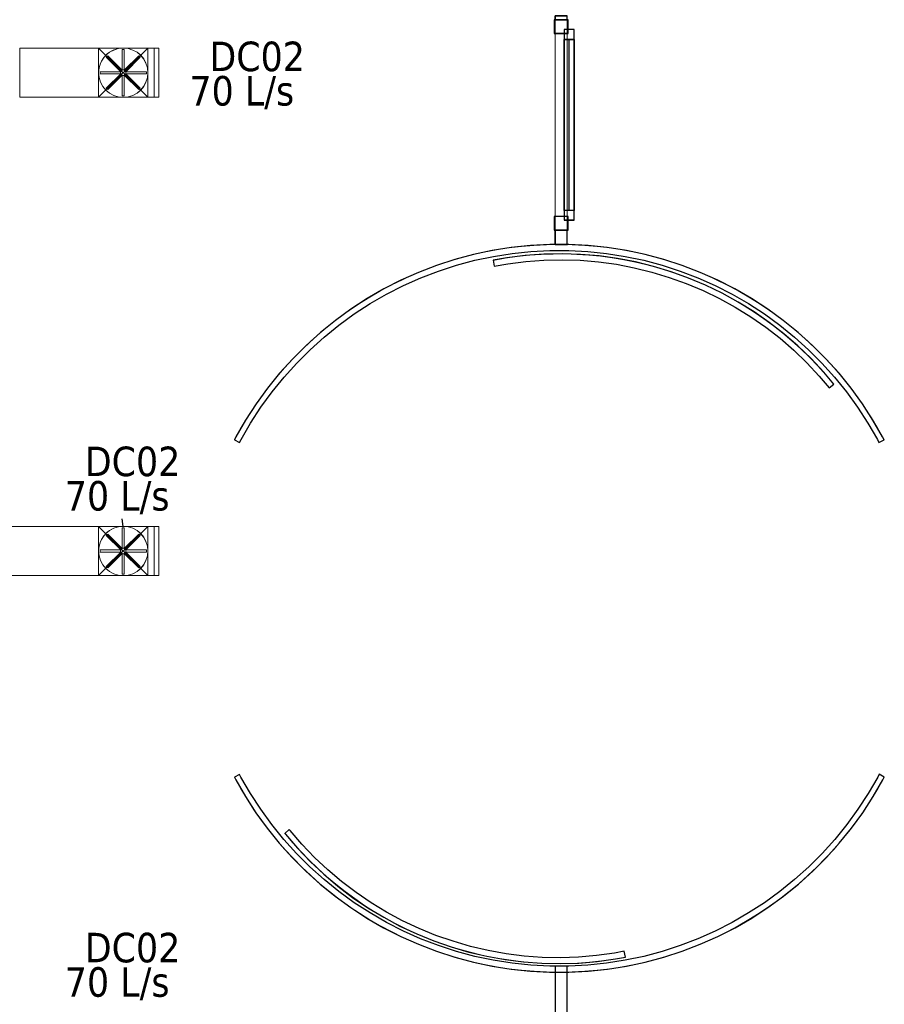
# Model space of a CAD drawing. Header units: metres. Extents: x 391.1 to 430.4, y 12.7 to 28.4.
# Tile 165 of 169: x 418.3 to 422.6, y 18.6 to 23.6. Entities that reach past the tile are written whole.
import ezdxf

# ---------------------------------------------------------------- set-up
doc = ezdxf.new("R2010")
doc.units = ezdxf.units.M
doc.layers.add('01_CARPINTERIA', color=5, linetype='Continuous', lineweight=25, true_color=0x0000ff)
for name, color, linetype, lineweight in [('A-DETL-GENF-OTLN', 7, 'Continuous', 18), ('A-GENM-____-OTLN', 7, 'Continuous', 18), ('A-WALL-____-MCUT', 7, 'Continuous', 25), ('A-WALL-____-OTLN', 7, 'Continuous', 25), ('M-HVAC-CDFF-IDEN', 7, 'Continuous', 30), ('M-HVAC-DUCT-OTLN', 7, 'Continuous', 18)]:
    doc.layers.add(name, color=color, linetype=linetype, lineweight=lineweight)
doc.styles.add('Tahoma_2', font='tahoma.ttf', dxfattribs={"height": 0.15})

# ---------------------------------------------------------------- blocks, each defined once
blk = doc.blocks.new('Family - Mampara PB-155425-02_CLI_AIRE_P0')
at = {"layer": 'A-WALL-____-MCUT', "color": 253, "true_color": 0xaaaaaa}
for p, q in [((0.7444, 0.06), (0, 0.06)), ((0, 0.06), (0, 0)), ((0.7444, 0), (0.7444, 0.06)), ((0, 0), (0.7444, 0))]:
    blk.add_line(p, q, dxfattribs=at)
at = {"layer": 'A-WALL-____-OTLN', "color": 253, "true_color": 0xaaaaaa}
for p, q in [((0.7444, 0.06), (0, 0.06)), ((0, 0.06), (0, 0)), ((0.7444, 0), (0.7444, 0.06)), ((0, 0), (0.7444, 0))]:
    blk.add_line(p, q, dxfattribs=at)
at = {"layer": 'A-WALL-____-OTLN', "color": 253, "lineweight": 18, "true_color": 0xaaaaaa}
blk.add_line((0, 0), (0.7444, 0), dxfattribs=at)
blk = doc.blocks.new('Family - Mampara PB-155434-02_CLI_AIRE_P0')
at = {"layer": 'A-WALL-____-MCUT', "color": 253, "true_color": 0xaaaaaa}
for p, q in [((0.076, 0.06), (0.0031, 0.06)), ((0.0031, 0.06), (0.0031, 0)), ((0.076, 0), (0.076, 0.06)), ((1.1448, 0.06), (1.1448, 0)), ((1.165, 0.06), (1.1448, 0.06)), ((1.165, 0), (1.165, 0.06)), ((0.0031, 0), (0.076, 0)), ((1.1448, 0), (1.165, 0))]:
    blk.add_line(p, q, dxfattribs=at)
at = {"layer": 'A-WALL-____-OTLN', "color": 253, "true_color": 0xaaaaaa}
for p, q in [((0.0031, 0.06), (0.076, 0.06)), ((0.0031, 0.06), (0.0031, 0)), ((0.076, 0), (0.076, 0.06)), ((1.1448, 0.06), (1.1448, 0)), ((1.1448, 0.06), (1.165, 0.06)), ((1.165, 0.06), (1.165, 0)), ((0.0031, 0), (0.076, 0)), ((1.1448, 0), (1.165, 0))]:
    blk.add_line(p, q, dxfattribs=at)
at = {"layer": 'A-WALL-____-OTLN', "color": 253, "lineweight": 18, "true_color": 0xaaaaaa}
blk.add_line((0, 0), (1.165, 0), dxfattribs=at)
blk = doc.blocks.new('Family - Vano de puerta PB-155436-02_CLI_AIRE_P0')
at = {"layer": 'A-GENM-____-OTLN', "color": 253, "true_color": 0xaaaaaa}
for p, q in [((421.0316, 23.6426), (420.9716, 23.6426)), ((420.9716, 23.6426), (420.9716, 22.5738)), ((421.0316, 23.6426), (420.9716, 23.6426)), ((420.9716, 22.5738), (420.9716, 23.6426)), ((421.0316, 22.5738), (421.0316, 23.6426)), ((421.0316, 23.6426), (421.0316, 22.5738)), ((420.9716, 22.5738), (421.0316, 22.5738)), ((421.0316, 22.5738), (420.9716, 22.5738))]:
    blk.add_line(p, q, dxfattribs=at)
blk = doc.blocks.new('Family - Mampara PB-155457-02_CLI_AIRE_P0')
at = {"layer": 'A-WALL-____-MCUT', "color": 253, "true_color": 0xaaaaaa}
for p, q in [((-1.6238, -0.8651), (-1.6503, -0.8792)), ((-1.6503, -0.8792), (-1.6436, -0.8924)), ((-1.6436, -0.8924), (-1.5946, -0.9772)), ((-1.6172, -0.8781), (-1.6238, -0.8651)), ((-1.569, -0.9615), (-1.6172, -0.8781)), ((1.6172, -0.8781), (1.569, -0.9615)), ((1.5946, -0.9772), (1.6436, -0.8924)), ((1.6241, -0.8645), (1.6172, -0.8781)), ((1.6506, -0.8786), (1.6241, -0.8645)), ((1.6436, -0.8924), (1.6506, -0.8786)), ((-1.5946, -0.9772), (-1.5413, -1.0593)), ((-1.5166, -1.0423), (-1.569, -0.9615)), ((1.569, -0.9615), (1.5166, -1.0423)), ((1.5413, -1.0593), (1.5946, -0.9772)), ((-1.4599, -1.1202), (-1.5166, -1.0423)), ((1.5166, -1.0423), (1.4599, -1.1202)), ((-1.5413, -1.0593), (-1.4837, -1.1385)), ((1.4837, -1.1385), (1.5413, -1.0593)), ((-1.4837, -1.1385), (-1.4221, -1.2146)), ((-1.3993, -1.1951), (-1.4599, -1.1202)), ((1.4599, -1.1202), (1.3993, -1.1951)), ((1.4221, -1.2146), (1.4837, -1.1385)), ((-1.3348, -1.2667), (-1.3993, -1.1951)), ((1.3993, -1.1951), (1.3348, -1.2667)), ((-1.4221, -1.2146), (-1.3566, -1.2874)), ((1.3566, -1.2874), (1.4221, -1.2146)), ((-1.3566, -1.2874), (-1.2874, -1.3566)), ((-1.2667, -1.3348), (-1.3348, -1.2667)), ((1.3348, -1.2667), (1.2667, -1.3348)), ((1.2874, -1.3566), (1.3566, -1.2874)), ((-1.1951, -1.3993), (-1.2667, -1.3348)), ((1.2667, -1.3348), (1.1951, -1.3993)), ((-1.2874, -1.3566), (-1.2146, -1.4221)), ((-1.1202, -1.4599), (-1.1951, -1.3993)), ((1.1951, -1.3993), (1.1202, -1.4599)), ((1.2146, -1.4221), (1.2874, -1.3566)), ((-1.2146, -1.4221), (-1.1385, -1.4837)), ((1.1385, -1.4837), (1.2146, -1.4221)), ((-1.1385, -1.4837), (-1.0593, -1.5413)), ((-1.0423, -1.5166), (-1.1202, -1.4599)), ((1.1202, -1.4599), (1.0423, -1.5166)), ((1.0593, -1.5413), (1.1385, -1.4837)), ((-1.0593, -1.5413), (-0.9772, -1.5946)), ((-0.9615, -1.569), (-1.0423, -1.5166)), ((1.0423, -1.5166), (0.9615, -1.569)), ((0.9772, -1.5946), (1.0593, -1.5413)), ((-0.9772, -1.5946), (-0.8924, -1.6436)), ((-0.8781, -1.6172), (-0.9615, -1.569)), ((0.9615, -1.569), (0.8781, -1.6172)), ((0.8924, -1.6436), (0.9772, -1.5946)), ((-0.8924, -1.6436), (-0.8051, -1.688)), ((-0.7922, -1.6609), (-0.8781, -1.6172)), ((0.8781, -1.6172), (0.7922, -1.6609)), ((0.8051, -1.688), (0.8924, -1.6436)), ((-0.8051, -1.688), (-0.7157, -1.7278)), ((-0.7042, -1.7001), (-0.7922, -1.6609)), ((-0.6143, -1.7346), (-0.7042, -1.7001)), ((0.7042, -1.7001), (0.6143, -1.7346)), ((0.7922, -1.6609), (0.7042, -1.7001)), ((0.7157, -1.7278), (0.8051, -1.688)), ((-0.7157, -1.7278), (-0.6243, -1.7629)), ((-0.5226, -1.7644), (-0.6143, -1.7346)), ((0.6143, -1.7346), (0.5226, -1.7644)), ((0.6243, -1.7629), (0.7157, -1.7278)), ((-0.6243, -1.7629), (-0.5312, -1.7932)), ((-0.5312, -1.7932), (-0.4366, -1.8185)), ((-0.4296, -1.7894), (-0.5226, -1.7644)), ((-0.3353, -1.8094), (-0.4296, -1.7894)), ((0.4296, -1.7894), (0.3353, -1.8094)), ((0.5226, -1.7644), (0.4296, -1.7894)), ((0.4366, -1.8185), (0.5312, -1.7932)), ((0.5312, -1.7932), (0.6243, -1.7629)), ((-0.4366, -1.8185), (-0.3408, -1.8389)), ((-0.3408, -1.8389), (-0.2441, -1.8542)), ((-0.2402, -1.8245), (-0.3353, -1.8094)), ((-0.1444, -1.8345), (-0.2402, -1.8245)), ((-0.0482, -1.8396), (-0.1444, -1.8345)), ((0.0482, -1.8396), (-0.0482, -1.8396)), ((0.1444, -1.8345), (0.0482, -1.8396)), ((0.2402, -1.8245), (0.1444, -1.8345)), ((0.3353, -1.8094), (0.2402, -1.8245)), ((0.2441, -1.8542), (0.3408, -1.8389)), ((0.3408, -1.8389), (0.4366, -1.8185)), ((-0.2441, -1.8542), (-0.1467, -1.8644)), ((-0.1467, -1.8644), (-0.049, -1.8696)), ((-0.049, -1.8696), (0.049, -1.8696)), ((0.049, -1.8696), (0.1467, -1.8644)), ((0.1467, -1.8644), (0.2441, -1.8542))]:
    blk.add_line(p, q, dxfattribs=at)
at = {"layer": 'A-WALL-____-OTLN', "color": 253, "true_color": 0xaaaaaa}
for p, q in [((-1.6238, -0.8651), (-1.6503, -0.8792)), ((-1.6503, -0.8792), (-1.6436, -0.8924)), ((-1.6436, -0.8924), (-1.5946, -0.9772)), ((-1.6172, -0.8781), (-1.6238, -0.8651)), ((-1.569, -0.9615), (-1.6172, -0.8781)), ((1.6172, -0.8781), (1.569, -0.9615)), ((1.5946, -0.9772), (1.6436, -0.8924)), ((1.6241, -0.8645), (1.6172, -0.8781)), ((1.6506, -0.8786), (1.6241, -0.8645)), ((1.6436, -0.8924), (1.6506, -0.8786)), ((-1.5946, -0.9772), (-1.5413, -1.0593)), ((-1.5166, -1.0423), (-1.569, -0.9615)), ((1.569, -0.9615), (1.5166, -1.0423)), ((1.5413, -1.0593), (1.5946, -0.9772)), ((-1.4599, -1.1202), (-1.5166, -1.0423)), ((1.5166, -1.0423), (1.4599, -1.1202)), ((-1.5413, -1.0593), (-1.4837, -1.1385)), ((1.4837, -1.1385), (1.5413, -1.0593)), ((-1.4837, -1.1385), (-1.4221, -1.2146)), ((-1.3993, -1.1951), (-1.4599, -1.1202)), ((1.4599, -1.1202), (1.3993, -1.1951)), ((1.4221, -1.2146), (1.4837, -1.1385)), ((-1.3348, -1.2667), (-1.3993, -1.1951)), ((1.3993, -1.1951), (1.3348, -1.2667)), ((-1.4221, -1.2146), (-1.3566, -1.2874)), ((1.3566, -1.2874), (1.4221, -1.2146)), ((-1.3566, -1.2874), (-1.2874, -1.3566)), ((-1.2667, -1.3348), (-1.3348, -1.2667)), ((1.3348, -1.2667), (1.2667, -1.3348)), ((1.2874, -1.3566), (1.3566, -1.2874)), ((-1.1951, -1.3993), (-1.2667, -1.3348)), ((1.2667, -1.3348), (1.1951, -1.3993)), ((-1.2874, -1.3566), (-1.2146, -1.4221)), ((-1.1202, -1.4599), (-1.1951, -1.3993)), ((1.1951, -1.3993), (1.1202, -1.4599)), ((1.2146, -1.4221), (1.2874, -1.3566)), ((-1.2146, -1.4221), (-1.1385, -1.4837)), ((1.1385, -1.4837), (1.2146, -1.4221)), ((-1.1385, -1.4837), (-1.0593, -1.5413)), ((-1.0423, -1.5166), (-1.1202, -1.4599)), ((1.1202, -1.4599), (1.0423, -1.5166)), ((1.0593, -1.5413), (1.1385, -1.4837)), ((-1.0593, -1.5413), (-0.9772, -1.5946)), ((-0.9615, -1.569), (-1.0423, -1.5166)), ((1.0423, -1.5166), (0.9615, -1.569)), ((0.9772, -1.5946), (1.0593, -1.5413)), ((-0.9772, -1.5946), (-0.8924, -1.6436)), ((-0.8781, -1.6172), (-0.9615, -1.569)), ((0.9615, -1.569), (0.8781, -1.6172)), ((0.8924, -1.6436), (0.9772, -1.5946)), ((-0.8924, -1.6436), (-0.8051, -1.688)), ((-0.7922, -1.6609), (-0.8781, -1.6172)), ((0.8781, -1.6172), (0.7922, -1.6609)), ((0.8051, -1.688), (0.8924, -1.6436)), ((-0.8051, -1.688), (-0.7157, -1.7278)), ((-0.7042, -1.7001), (-0.7922, -1.6609)), ((-0.6143, -1.7346), (-0.7042, -1.7001)), ((0.7042, -1.7001), (0.6143, -1.7346)), ((0.7922, -1.6609), (0.7042, -1.7001)), ((0.7157, -1.7278), (0.8051, -1.688)), ((-0.7157, -1.7278), (-0.6243, -1.7629)), ((-0.5226, -1.7644), (-0.6143, -1.7346)), ((0.6143, -1.7346), (0.5226, -1.7644)), ((0.6243, -1.7629), (0.7157, -1.7278)), ((-0.6243, -1.7629), (-0.5312, -1.7932)), ((-0.5312, -1.7932), (-0.4366, -1.8185)), ((-0.4296, -1.7894), (-0.5226, -1.7644)), ((-0.3353, -1.8094), (-0.4296, -1.7894)), ((0.4296, -1.7894), (0.3353, -1.8094)), ((0.5226, -1.7644), (0.4296, -1.7894)), ((0.4366, -1.8185), (0.5312, -1.7932)), ((0.5312, -1.7932), (0.6243, -1.7629)), ((-0.4366, -1.8185), (-0.3408, -1.8389)), ((-0.3408, -1.8389), (-0.2441, -1.8542)), ((-0.2402, -1.8245), (-0.3353, -1.8094)), ((-0.1444, -1.8345), (-0.2402, -1.8245)), ((-0.0482, -1.8396), (-0.1444, -1.8345)), ((0.0482, -1.8396), (-0.0482, -1.8396)), ((0.1444, -1.8345), (0.0482, -1.8396)), ((0.2402, -1.8245), (0.1444, -1.8345)), ((0.3353, -1.8094), (0.2402, -1.8245)), ((0.2441, -1.8542), (0.3408, -1.8389)), ((0.3408, -1.8389), (0.4366, -1.8185)), ((-0.2441, -1.8542), (-0.1467, -1.8644)), ((-0.1467, -1.8644), (-0.049, -1.8696)), ((-0.049, -1.8696), (0.049, -1.8696)), ((0.049, -1.8696), (0.1467, -1.8644)), ((0.1467, -1.8644), (0.2441, -1.8542))]:
    blk.add_line(p, q, dxfattribs=at)
at = {"layer": 'A-WALL-____-OTLN', "color": 253, "lineweight": 18, "true_color": 0xaaaaaa}
blk.add_arc((0, 0), 1.8696, 208.0467, 331.9735, dxfattribs=at)
blk = doc.blocks.new('Family - Mampara PB-155561-02_CLI_AIRE_P0')
at = {"layer": 'A-WALL-____-MCUT', "color": 253, "true_color": 0xaaaaaa}
for p, q in [((-1.3673, -1.1112), (-1.3906, -1.1301)), ((-1.3906, -1.1301), (-1.3868, -1.135)), ((-1.3868, -1.135), (-1.3255, -1.206)), ((-1.3636, -1.116), (-1.3673, -1.1112)), ((-1.3033, -1.1858), (-1.3636, -1.116)), ((-1.2395, -1.2524), (-1.3033, -1.1858)), ((-1.3255, -1.206), (-1.2606, -1.2738)), ((-1.2606, -1.2738), (-1.1922, -1.338)), ((-1.1722, -1.3156), (-1.2395, -1.2524)), ((-1.1922, -1.338), (-1.1205, -1.3985)), ((-1.1018, -1.3751), (-1.1722, -1.3156)), ((-1.1205, -1.3985), (-1.0458, -1.4553)), ((-1.0283, -1.4309), (-1.1018, -1.3751)), ((-0.952, -1.4828), (-1.0283, -1.4309)), ((-1.0458, -1.4553), (-0.9682, -1.508)), ((-0.8731, -1.5305), (-0.952, -1.4828)), ((-0.9682, -1.508), (-0.8879, -1.5566)), ((-0.7918, -1.5741), (-0.8731, -1.5305)), ((-0.8879, -1.5566), (-0.8053, -1.6009)), ((-0.7083, -1.6134), (-0.7918, -1.5741)), ((-0.8053, -1.6009), (-0.7204, -1.6409)), ((-0.7204, -1.6409), (-0.6335, -1.6763)), ((-0.6229, -1.6483), (-0.7083, -1.6134)), ((-0.5358, -1.6786), (-0.6229, -1.6483)), ((-0.6335, -1.6763), (-0.5449, -1.7072)), ((-0.4472, -1.7044), (-0.5358, -1.6786)), ((-0.5449, -1.7072), (-0.4548, -1.7334)), ((-0.4548, -1.7334), (-0.3635, -1.7548)), ((-0.3574, -1.7254), (-0.4472, -1.7044)), ((-0.2666, -1.7418), (-0.3574, -1.7254)), ((-0.1751, -1.7533), (-0.2666, -1.7418)), ((0.2847, -1.7389), (0.1933, -1.7514)), ((0.3341, -1.7295), (0.2847, -1.7389)), ((0.3398, -1.7589), (0.3341, -1.7295)), ((-0.3635, -1.7548), (-0.2711, -1.7714)), ((-0.2711, -1.7714), (-0.178, -1.7832)), ((-0.178, -1.7832), (-0.0845, -1.7901)), ((-0.0831, -1.7601), (-0.1751, -1.7533)), ((-0.0845, -1.7901), (0.0093, -1.792)), ((0.0092, -1.762), (-0.0831, -1.7601)), ((0.1014, -1.7591), (0.0092, -1.762)), ((0.0093, -1.792), (0.1031, -1.7891)), ((0.1933, -1.7514), (0.1014, -1.7591)), ((0.1031, -1.7891), (0.1966, -1.7812)), ((0.1966, -1.7812), (0.2895, -1.7685)), ((0.2895, -1.7685), (0.3398, -1.7589))]:
    blk.add_line(p, q, dxfattribs=at)
at = {"layer": 'A-WALL-____-OTLN', "color": 253, "true_color": 0xaaaaaa}
for p, q in [((-1.3673, -1.1112), (-1.3906, -1.1301)), ((-1.3906, -1.1301), (-1.3868, -1.135)), ((-1.3868, -1.135), (-1.3255, -1.206)), ((-1.3636, -1.116), (-1.3673, -1.1112)), ((-1.3033, -1.1858), (-1.3636, -1.116)), ((-1.2395, -1.2524), (-1.3033, -1.1858)), ((-1.3255, -1.206), (-1.2606, -1.2738)), ((-1.2606, -1.2738), (-1.1922, -1.338)), ((-1.1722, -1.3156), (-1.2395, -1.2524)), ((-1.1922, -1.338), (-1.1205, -1.3985)), ((-1.1018, -1.3751), (-1.1722, -1.3156)), ((-1.1205, -1.3985), (-1.0458, -1.4553)), ((-1.0283, -1.4309), (-1.1018, -1.3751)), ((-0.952, -1.4828), (-1.0283, -1.4309)), ((-1.0458, -1.4553), (-0.9682, -1.508)), ((-0.8731, -1.5305), (-0.952, -1.4828)), ((-0.9682, -1.508), (-0.8879, -1.5566)), ((-0.7918, -1.5741), (-0.8731, -1.5305)), ((-0.8879, -1.5566), (-0.8053, -1.6009)), ((-0.7083, -1.6134), (-0.7918, -1.5741)), ((-0.8053, -1.6009), (-0.7204, -1.6409)), ((-0.7204, -1.6409), (-0.6335, -1.6763)), ((-0.6229, -1.6483), (-0.7083, -1.6134)), ((-0.5358, -1.6786), (-0.6229, -1.6483)), ((-0.6335, -1.6763), (-0.5449, -1.7072)), ((-0.4472, -1.7044), (-0.5358, -1.6786)), ((-0.5449, -1.7072), (-0.4548, -1.7334)), ((-0.4548, -1.7334), (-0.3635, -1.7548)), ((-0.3574, -1.7254), (-0.4472, -1.7044)), ((-0.2666, -1.7418), (-0.3574, -1.7254)), ((-0.1751, -1.7533), (-0.2666, -1.7418)), ((0.2847, -1.7389), (0.1933, -1.7514)), ((0.3341, -1.7295), (0.2847, -1.7389)), ((0.3398, -1.7589), (0.3341, -1.7295)), ((-0.3635, -1.7548), (-0.2711, -1.7714)), ((-0.2711, -1.7714), (-0.178, -1.7832)), ((-0.178, -1.7832), (-0.0845, -1.7901)), ((-0.0831, -1.7601), (-0.1751, -1.7533)), ((-0.0845, -1.7901), (0.0093, -1.792)), ((0.0092, -1.762), (-0.0831, -1.7601)), ((0.1014, -1.7591), (0.0092, -1.762)), ((0.0093, -1.792), (0.1031, -1.7891)), ((0.1933, -1.7514), (0.1014, -1.7591)), ((0.1031, -1.7891), (0.1966, -1.7812)), ((0.1966, -1.7812), (0.2895, -1.7685)), ((0.2895, -1.7685), (0.3398, -1.7589))]:
    blk.add_line(p, q, dxfattribs=at)
at = {"layer": 'A-WALL-____-OTLN', "color": 253, "lineweight": 18, "true_color": 0xaaaaaa}
blk.add_arc((0, 0), 1.7914, 219.1006, 280.9327, dxfattribs=at)
blk = doc.blocks.new('Forma directa - LONDR55-XX_ZZ-ARQ-CAA-M3D-Londres55-155585-02_CLI_AIRE_P0')
at = {"layer": '01_CARPINTERIA', "color": 161, "true_color": 0xaaaaff}
for p, q in [((0.07, 0.07), (0, 0.07)), ((0, 0.07), (0, 0)), ((0.07, 0.07), (0, 0.07)), ((0, 0.07), (0, 0)), ((0.1, 0.1), (0.05, 0.1)), ((0.05, 0.1), (0.05, 0.05)), ((0.1, 0.1), (0.05, 0.1)), ((0.05, 0.1), (0.05, 0.05)), ((0.07, 0), (0.07, 0.07)), ((0.07, 0.07), (0.07, 0)), ((0.1, 0.05), (0.1, 0.1)), ((0.1, 0.1), (0.1, 0.05)), ((0.1, 0.1), (0.9688, 0.1)), ((0.9688, 0.1), (0.1, 0.1)), ((0.1, 0.1), (0.1, 0.05)), ((0.1, 0.05), (0.1, 0.1)), ((0.9688, 0.075), (0.1, 0.075)), ((0.9688, 0.075), (0.1, 0.075)), ((1.0188, 0.1), (0.9688, 0.1)), ((0.9688, 0.1), (0.9688, 0.05)), ((1.0188, 0.1), (0.9688, 0.1)), ((0.9688, 0.1), (0.9688, 0.05)), ((0.9688, 0.1), (0.9688, 0.05)), ((0.9688, 0.1), (0.9688, 0.05)), ((1.0688, 0.07), (0.9988, 0.07)), ((0.9988, 0.07), (0.9988, 0)), ((1.0688, 0.07), (0.9988, 0.07)), ((0.9988, 0.07), (0.9988, 0)), ((1.0188, 0.05), (1.0188, 0.1)), ((1.0188, 0.1), (1.0188, 0.05)), ((1.0688, 0), (1.0688, 0.07)), ((1.0688, 0.07), (1.0688, 0)), ((0, 0), (0.07, 0)), ((0, 0), (0.07, 0)), ((0.05, 0.05), (0.1, 0.05)), ((0.05, 0.05), (0.1, 0.05)), ((0.1, 0.05), (0.9688, 0.05)), ((0.9688, 0.05), (0.1, 0.05)), ((0.9688, 0.05), (1.0188, 0.05)), ((0.9688, 0.05), (1.0188, 0.05)), ((0.9988, 0), (1.0688, 0)), ((0.9988, 0), (1.0688, 0))]:
    blk.add_line(p, q, dxfattribs=at)
blk = doc.blocks.new('Forma directa - Porta PB-155586-02_CLI_AIRE_P0')
blk.add_blockref('Forma directa - LONDR55-XX_ZZ-ARQ-CAA-M3D-Londres55-155585-02_CLI_AIRE_P0', (0, 0))
blk = doc.blocks.new('Family - Mampara PB-155757-02_CLI_AIRE_P0')
at = {"layer": 'A-WALL-____-MCUT', "color": 253, "true_color": 0xaaaaaa}
for p, q in [((-0.2439, 1.8525), (-0.3405, 1.8372)), ((-0.1466, 1.8628), (-0.2439, 1.8525)), ((-0.0489, 1.8679), (-0.1466, 1.8628)), ((0.0489, 1.8679), (-0.0489, 1.8679)), ((0.1466, 1.8628), (0.0489, 1.8679)), ((0.2439, 1.8525), (0.1466, 1.8628)), ((0.3405, 1.8372), (0.2439, 1.8525)), ((-0.4362, 1.8169), (-0.5307, 1.7916)), ((-0.3405, 1.8372), (-0.4362, 1.8169)), ((-0.4292, 1.7877), (-0.335, 1.8077)), ((-0.335, 1.8077), (-0.24, 1.8228)), ((-0.24, 1.8228), (-0.1442, 1.8328)), ((-0.1442, 1.8328), (-0.0481, 1.8379)), ((-0.0481, 1.8379), (0.0481, 1.8379)), ((0.0481, 1.8379), (0.1442, 1.8328)), ((0.1442, 1.8328), (0.24, 1.8228)), ((0.24, 1.8228), (0.335, 1.8077)), ((0.335, 1.8077), (0.4292, 1.7877)), ((0.4362, 1.8169), (0.3405, 1.8372)), ((0.5307, 1.7916), (0.4362, 1.8169)), ((-0.6237, 1.7613), (-0.715, 1.7263)), ((-0.5307, 1.7916), (-0.6237, 1.7613)), ((-0.6137, 1.7331), (-0.5222, 1.7628)), ((-0.5222, 1.7628), (-0.4292, 1.7877)), ((0.4292, 1.7877), (0.5222, 1.7628)), ((0.5222, 1.7628), (0.6137, 1.7331)), ((0.6237, 1.7613), (0.5307, 1.7916)), ((0.715, 1.7263), (0.6237, 1.7613)), ((-0.715, 1.7263), (-0.8044, 1.6865)), ((-0.7036, 1.6986), (-0.6137, 1.7331)), ((0.6137, 1.7331), (0.7036, 1.6986)), ((0.8044, 1.6865), (0.715, 1.7263)), ((-0.8044, 1.6865), (-0.8916, 1.6421)), ((-0.8773, 1.6157), (-0.7915, 1.6594)), ((-0.7915, 1.6594), (-0.7036, 1.6986)), ((0.7036, 1.6986), (0.7915, 1.6594)), ((0.7915, 1.6594), (0.8773, 1.6157)), ((0.8916, 1.6421), (0.8044, 1.6865)), ((-0.8916, 1.6421), (-0.9763, 1.5932)), ((-0.9606, 1.5676), (-0.8773, 1.6157)), ((0.8773, 1.6157), (0.9606, 1.5676)), ((0.9763, 1.5932), (0.8916, 1.6421)), ((-0.9763, 1.5932), (-1.0583, 1.5399)), ((-1.0413, 1.5152), (-0.9606, 1.5676)), ((0.9606, 1.5676), (1.0413, 1.5152)), ((1.0583, 1.5399), (0.9763, 1.5932)), ((-1.0583, 1.5399), (-1.1375, 1.4824)), ((-1.1192, 1.4586), (-1.0413, 1.5152)), ((1.0413, 1.5152), (1.1192, 1.4586)), ((1.1375, 1.4824), (1.0583, 1.5399)), ((-1.1375, 1.4824), (-1.2135, 1.4208)), ((-1.194, 1.398), (-1.1192, 1.4586)), ((1.1192, 1.4586), (1.194, 1.398)), ((1.2135, 1.4208), (1.1375, 1.4824)), ((-1.2135, 1.4208), (-1.2862, 1.3554)), ((1.2862, 1.3554), (1.2135, 1.4208)), ((-1.2862, 1.3554), (-1.3554, 1.2862)), ((-1.2655, 1.3336), (-1.194, 1.398)), ((1.194, 1.398), (1.2655, 1.3336)), ((1.3554, 1.2862), (1.2862, 1.3554)), ((-1.3336, 1.2655), (-1.2655, 1.3336)), ((1.2655, 1.3336), (1.3336, 1.2655)), ((-1.3554, 1.2862), (-1.4208, 1.2135)), ((-1.398, 1.194), (-1.3336, 1.2655)), ((1.3336, 1.2655), (1.398, 1.194)), ((1.4208, 1.2135), (1.3554, 1.2862)), ((-1.4208, 1.2135), (-1.4824, 1.1375)), ((1.4824, 1.1375), (1.4208, 1.2135)), ((-1.4586, 1.1192), (-1.398, 1.194)), ((1.398, 1.194), (1.4586, 1.1192)), ((-1.4824, 1.1375), (-1.5399, 1.0583)), ((-1.5152, 1.0413), (-1.4586, 1.1192)), ((1.4586, 1.1192), (1.5152, 1.0413)), ((1.5399, 1.0583), (1.4824, 1.1375)), ((-1.5399, 1.0583), (-1.5932, 0.9763)), ((1.5932, 0.9763), (1.5399, 1.0583)), ((-1.5676, 0.9606), (-1.5152, 1.0413)), ((1.5152, 1.0413), (1.5676, 0.9606)), ((-1.5932, 0.9763), (-1.6421, 0.8916)), ((-1.6157, 0.8773), (-1.5676, 0.9606)), ((1.5676, 0.9606), (1.6157, 0.8773)), ((1.6421, 0.8916), (1.5932, 0.9763)), ((-1.6421, 0.8916), (-1.65, 0.8761)), ((-1.65, 0.8761), (-1.6235, 0.862)), ((-1.6235, 0.862), (-1.6157, 0.8773)), ((1.6157, 0.8773), (1.6235, 0.862)), ((1.6235, 0.862), (1.65, 0.8761)), ((1.65, 0.8761), (1.6421, 0.8916))]:
    blk.add_line(p, q, dxfattribs=at)
at = {"layer": 'A-WALL-____-OTLN', "color": 253, "true_color": 0xaaaaaa}
for p, q in [((-0.2439, 1.8525), (-0.3405, 1.8372)), ((-0.1466, 1.8628), (-0.2439, 1.8525)), ((-0.0489, 1.8679), (-0.1466, 1.8628)), ((0.0489, 1.8679), (-0.0489, 1.8679)), ((0.1466, 1.8628), (0.0489, 1.8679)), ((0.2439, 1.8525), (0.1466, 1.8628)), ((0.3405, 1.8372), (0.2439, 1.8525)), ((-0.4362, 1.8169), (-0.5307, 1.7916)), ((-0.3405, 1.8372), (-0.4362, 1.8169)), ((-0.4292, 1.7877), (-0.335, 1.8077)), ((-0.335, 1.8077), (-0.24, 1.8228)), ((-0.24, 1.8228), (-0.1442, 1.8328)), ((-0.1442, 1.8328), (-0.0481, 1.8379)), ((-0.0481, 1.8379), (0.0481, 1.8379)), ((0.0481, 1.8379), (0.1442, 1.8328)), ((0.1442, 1.8328), (0.24, 1.8228)), ((0.24, 1.8228), (0.335, 1.8077)), ((0.335, 1.8077), (0.4292, 1.7877)), ((0.4362, 1.8169), (0.3405, 1.8372)), ((0.5307, 1.7916), (0.4362, 1.8169)), ((-0.6237, 1.7613), (-0.715, 1.7263)), ((-0.5307, 1.7916), (-0.6237, 1.7613)), ((-0.6137, 1.7331), (-0.5222, 1.7628)), ((-0.5222, 1.7628), (-0.4292, 1.7877)), ((0.4292, 1.7877), (0.5222, 1.7628)), ((0.5222, 1.7628), (0.6137, 1.7331)), ((0.6237, 1.7613), (0.5307, 1.7916)), ((0.715, 1.7263), (0.6237, 1.7613)), ((-0.715, 1.7263), (-0.8044, 1.6865)), ((-0.7036, 1.6986), (-0.6137, 1.7331)), ((0.6137, 1.7331), (0.7036, 1.6986)), ((0.8044, 1.6865), (0.715, 1.7263)), ((-0.8044, 1.6865), (-0.8916, 1.6421)), ((-0.8773, 1.6157), (-0.7915, 1.6594)), ((-0.7915, 1.6594), (-0.7036, 1.6986)), ((0.7036, 1.6986), (0.7915, 1.6594)), ((0.7915, 1.6594), (0.8773, 1.6157)), ((0.8916, 1.6421), (0.8044, 1.6865)), ((-0.8916, 1.6421), (-0.9763, 1.5932)), ((-0.9606, 1.5676), (-0.8773, 1.6157)), ((0.8773, 1.6157), (0.9606, 1.5676)), ((0.9763, 1.5932), (0.8916, 1.6421)), ((-0.9763, 1.5932), (-1.0583, 1.5399)), ((-1.0413, 1.5152), (-0.9606, 1.5676)), ((0.9606, 1.5676), (1.0413, 1.5152)), ((1.0583, 1.5399), (0.9763, 1.5932)), ((-1.0583, 1.5399), (-1.1375, 1.4824)), ((-1.1192, 1.4586), (-1.0413, 1.5152)), ((1.0413, 1.5152), (1.1192, 1.4586)), ((1.1375, 1.4824), (1.0583, 1.5399)), ((-1.1375, 1.4824), (-1.2135, 1.4208)), ((-1.194, 1.398), (-1.1192, 1.4586)), ((1.1192, 1.4586), (1.194, 1.398)), ((1.2135, 1.4208), (1.1375, 1.4824)), ((-1.2135, 1.4208), (-1.2862, 1.3554)), ((1.2862, 1.3554), (1.2135, 1.4208)), ((-1.2862, 1.3554), (-1.3554, 1.2862)), ((-1.2655, 1.3336), (-1.194, 1.398)), ((1.194, 1.398), (1.2655, 1.3336)), ((1.3554, 1.2862), (1.2862, 1.3554)), ((-1.3336, 1.2655), (-1.2655, 1.3336)), ((1.2655, 1.3336), (1.3336, 1.2655)), ((-1.3554, 1.2862), (-1.4208, 1.2135)), ((-1.398, 1.194), (-1.3336, 1.2655)), ((1.3336, 1.2655), (1.398, 1.194)), ((1.4208, 1.2135), (1.3554, 1.2862)), ((-1.4208, 1.2135), (-1.4824, 1.1375)), ((1.4824, 1.1375), (1.4208, 1.2135)), ((-1.4586, 1.1192), (-1.398, 1.194)), ((1.398, 1.194), (1.4586, 1.1192)), ((-1.4824, 1.1375), (-1.5399, 1.0583)), ((-1.5152, 1.0413), (-1.4586, 1.1192)), ((1.4586, 1.1192), (1.5152, 1.0413)), ((1.5399, 1.0583), (1.4824, 1.1375)), ((-1.5399, 1.0583), (-1.5932, 0.9763)), ((1.5932, 0.9763), (1.5399, 1.0583)), ((-1.5676, 0.9606), (-1.5152, 1.0413)), ((1.5152, 1.0413), (1.5676, 0.9606)), ((-1.5932, 0.9763), (-1.6421, 0.8916)), ((-1.6157, 0.8773), (-1.5676, 0.9606)), ((1.5676, 0.9606), (1.6157, 0.8773)), ((1.6421, 0.8916), (1.5932, 0.9763)), ((-1.6421, 0.8916), (-1.65, 0.8761)), ((-1.65, 0.8761), (-1.6235, 0.862)), ((-1.6235, 0.862), (-1.6157, 0.8773)), ((1.6157, 0.8773), (1.6235, 0.862)), ((1.6235, 0.862), (1.65, 0.8761)), ((1.65, 0.8761), (1.6421, 0.8916))]:
    blk.add_line(p, q, dxfattribs=at)
at = {"layer": 'A-WALL-____-OTLN', "color": 253, "lineweight": 18, "true_color": 0xaaaaaa}
blk.add_arc((0, 0), 1.8679, 27.9678, 152.0322, dxfattribs=at)
blk = doc.blocks.new('Family - Mampara PB-155893-02_CLI_AIRE_P0')
at = {"layer": 'A-WALL-____-MCUT', "color": 253, "true_color": 0xaaaaaa}
for p, q in [((-0.2699, 1.7716), (-0.3398, 1.7591)), ((-0.3398, 1.7591), (-0.3341, 1.7296)), ((-0.1768, 1.7833), (-0.2699, 1.7716)), ((-0.2654, 1.7419), (-0.1739, 1.7535)), ((-0.0833, 1.7901), (-0.1768, 1.7833)), ((-0.1739, 1.7535), (-0.0819, 1.7601)), ((0.0105, 1.792), (-0.0833, 1.7901)), ((-0.0819, 1.7601), (0.0104, 1.762)), ((0.0104, 1.762), (0.1026, 1.7591)), ((0.1043, 1.789), (0.0105, 1.792)), ((0.1026, 1.7591), (0.1945, 1.7513)), ((0.1978, 1.7811), (0.1043, 1.789)), ((0.1945, 1.7513), (0.2859, 1.7387)), ((0.2908, 1.7683), (0.1978, 1.7811)), ((0.3829, 1.7507), (0.2908, 1.7683)), ((-0.3341, 1.7296), (-0.2654, 1.7419)), ((0.2859, 1.7387), (0.3765, 1.7214)), ((0.3765, 1.7214), (0.4661, 1.6993)), ((0.474, 1.7282), (0.3829, 1.7507)), ((0.5638, 1.7011), (0.474, 1.7282)), ((0.6521, 1.6692), (0.5638, 1.7011)), ((0.4661, 1.6993), (0.5544, 1.6726)), ((0.5544, 1.6726), (0.6411, 1.6413)), ((0.7385, 1.6328), (0.6521, 1.6692)), ((0.6411, 1.6413), (0.7262, 1.6055)), ((0.7262, 1.6055), (0.8092, 1.5653)), ((0.823, 1.5919), (0.7385, 1.6328)), ((0.8092, 1.5653), (0.89, 1.5208)), ((0.9052, 1.5467), (0.823, 1.5919)), ((0.89, 1.5208), (0.9684, 1.4721)), ((0.9849, 1.4972), (0.9052, 1.5467)), ((0.9684, 1.4721), (1.0441, 1.4194)), ((1.0619, 1.4436), (0.9849, 1.4972)), ((1.0441, 1.4194), (1.1169, 1.3628)), ((1.136, 1.386), (1.0619, 1.4436)), ((1.1169, 1.3628), (1.1867, 1.3025)), ((1.2069, 1.3247), (1.136, 1.386)), ((1.1867, 1.3025), (1.2533, 1.2386)), ((1.2746, 1.2597), (1.2069, 1.3247)), ((1.3388, 1.1913), (1.2746, 1.2597)), ((1.2533, 1.2386), (1.3164, 1.1713)), ((1.3164, 1.1713), (1.3672, 1.1111)), ((1.3905, 1.13), (1.3388, 1.1913)), ((1.3672, 1.1111), (1.3905, 1.13))]:
    blk.add_line(p, q, dxfattribs=at)
at = {"layer": 'A-WALL-____-OTLN', "color": 253, "true_color": 0xaaaaaa}
for p, q in [((-0.2699, 1.7716), (-0.3398, 1.7591)), ((-0.3398, 1.7591), (-0.3341, 1.7296)), ((-0.1768, 1.7833), (-0.2699, 1.7716)), ((-0.2654, 1.7419), (-0.1739, 1.7535)), ((-0.0833, 1.7901), (-0.1768, 1.7833)), ((-0.1739, 1.7535), (-0.0819, 1.7601)), ((0.0105, 1.792), (-0.0833, 1.7901)), ((-0.0819, 1.7601), (0.0104, 1.762)), ((0.0104, 1.762), (0.1026, 1.7591)), ((0.1043, 1.789), (0.0105, 1.792)), ((0.1026, 1.7591), (0.1945, 1.7513)), ((0.1978, 1.7811), (0.1043, 1.789)), ((0.1945, 1.7513), (0.2859, 1.7387)), ((0.2908, 1.7683), (0.1978, 1.7811)), ((0.3829, 1.7507), (0.2908, 1.7683)), ((-0.3341, 1.7296), (-0.2654, 1.7419)), ((0.2859, 1.7387), (0.3765, 1.7214)), ((0.3765, 1.7214), (0.4661, 1.6993)), ((0.474, 1.7282), (0.3829, 1.7507)), ((0.5638, 1.7011), (0.474, 1.7282)), ((0.6521, 1.6692), (0.5638, 1.7011)), ((0.4661, 1.6993), (0.5544, 1.6726)), ((0.5544, 1.6726), (0.6411, 1.6413)), ((0.7385, 1.6328), (0.6521, 1.6692)), ((0.6411, 1.6413), (0.7262, 1.6055)), ((0.7262, 1.6055), (0.8092, 1.5653)), ((0.823, 1.5919), (0.7385, 1.6328)), ((0.8092, 1.5653), (0.89, 1.5208)), ((0.9052, 1.5467), (0.823, 1.5919)), ((0.89, 1.5208), (0.9684, 1.4721)), ((0.9849, 1.4972), (0.9052, 1.5467)), ((0.9684, 1.4721), (1.0441, 1.4194)), ((1.0619, 1.4436), (0.9849, 1.4972)), ((1.0441, 1.4194), (1.1169, 1.3628)), ((1.136, 1.386), (1.0619, 1.4436)), ((1.1169, 1.3628), (1.1867, 1.3025)), ((1.2069, 1.3247), (1.136, 1.386)), ((1.1867, 1.3025), (1.2533, 1.2386)), ((1.2746, 1.2597), (1.2069, 1.3247)), ((1.3388, 1.1913), (1.2746, 1.2597)), ((1.2533, 1.2386), (1.3164, 1.1713)), ((1.3164, 1.1713), (1.3672, 1.1111)), ((1.3905, 1.13), (1.3388, 1.1913)), ((1.3672, 1.1111), (1.3905, 1.13))]:
    blk.add_line(p, q, dxfattribs=at)
at = {"layer": 'A-WALL-____-OTLN', "color": 253, "lineweight": 18, "true_color": 0xaaaaaa}
blk.add_arc((0, 0), 1.7914, 39.1006, 100.9327, dxfattribs=at)
blk = doc.blocks.new('LONDR55-XX_ZZ-ARQ-CAA-M3D-Londres55_ifc-1-02_CLI_AIRE_P0')
at = {"layer": '01_CARPINTERIA', "color": 253, "lineweight": 18, "true_color": 0xaaaaaa, "rotation": 270}
blk.add_blockref('Forma directa - Porta PB-155586-02_CLI_AIRE_P0', (420.9666, 23.6426), dxfattribs=at)
at = {"layer": 'A-GENM-____-OTLN', "color": 253, "lineweight": 18, "true_color": 0xaaaaaa}
blk.add_blockref('Family - Vano de puerta PB-155436-02_CLI_AIRE_P0', (0, 0), dxfattribs=at)
at = {"layer": 'A-WALL-____-OTLN', "color": 253, "lineweight": 18, "true_color": 0xaaaaaa, "rotation": 90}
for name, p in [('Family - Mampara PB-155434-02_CLI_AIRE_P0', (421.0316, 22.4978)), ('Family - Mampara PB-155425-02_CLI_AIRE_P0', (421.0316, 18.0897))]:
    blk.add_blockref(name, p, dxfattribs=at)
at = {"layer": 'A-WALL-____-OTLN', "color": 253, "lineweight": 18, "true_color": 0xaaaaaa}
for name, p in [('Family - Mampara PB-155757-02_CLI_AIRE_P0', (420.9919, 20.633)), ('Family - Mampara PB-155893-02_CLI_AIRE_P0', (420.9959, 20.6615)), ('Family - Mampara PB-155457-02_CLI_AIRE_P0', (420.9919, 20.6737)), ('Family - Mampara PB-155561-02_CLI_AIRE_P0', (420.9879, 20.6395))]:
    blk.add_blockref(name, p, dxfattribs=at)
blk = doc.blocks.new('ZYR_03_06_08_01 Difusor Rotacional Circular Impulsió NO PLENUM - DC02-354801-02_CLI_AIRE_P0')
at = {"layer": 'A-DETL-GENF-OTLN', "color": 143, "true_color": 0x32aad1}
for p, q in [((-0.0052, 0.1179), (0.0052, 0.1179)), ((-0.0052, 0.0138), (-0.0052, 0.1179)), ((0.0052, 0.1179), (0.0052, 0.0138)), ((-0.0862, 0.0788), (-0.0788, 0.0862)), ((-0.0125, 0.0052), (-0.0862, 0.0788)), ((-0.0788, 0.0862), (-0.0052, 0.0125)), ((0.0052, 0.0125), (0.0788, 0.0862)), ((0.0862, 0.0788), (0.0125, 0.0052)), ((0.0788, 0.0862), (0.0862, 0.0788)), ((-0.1179, 0.0052), (-0.0138, 0.0052)), ((-0.1179, -0.0052), (-0.1179, 0.0052)), ((-0.0138, 0.0052), (-0.0138, -0.0052)), ((-0.0052, 0.0125), (-0.0125, 0.0052)), ((0.0052, 0.0138), (-0.0052, 0.0138)), ((0.0125, 0.0052), (0.0052, 0.0125)), ((0.0138, 0.0052), (0.1179, 0.0052)), ((0.0138, -0.0052), (0.0138, 0.0052)), ((0.1179, 0.0052), (0.1179, -0.0052)), ((-0.0138, -0.0052), (-0.1179, -0.0052)), ((-0.0862, -0.0788), (-0.0125, -0.0052)), ((-0.0052, -0.0125), (-0.0788, -0.0862)), ((-0.0125, -0.0052), (-0.0052, -0.0125)), ((-0.0052, -0.0138), (0.0052, -0.0138)), ((-0.0052, -0.1179), (-0.0052, -0.0138)), ((0.0052, -0.0125), (0.0125, -0.0052)), ((0.0788, -0.0862), (0.0052, -0.0125)), ((0.0052, -0.0138), (0.0052, -0.1179)), ((0.0125, -0.0052), (0.0862, -0.0788)), ((0.1179, -0.0052), (0.0138, -0.0052)), ((-0.0788, -0.0862), (-0.0862, -0.0788)), ((0.0862, -0.0788), (0.0788, -0.0862)), ((0.0052, -0.1179), (-0.0052, -0.1179))]:
    blk.add_line(p, q, dxfattribs=at)
blk.add_circle((0, 0), 0.125, dxfattribs=at)
blk = doc.blocks.new('M_Remate rectangular - Estándar-516782-02_CLI_AIRE_P0')
at = {"layer": 'M-HVAC-DUCT-OTLN', "color": 143, "true_color": 0x32aad1}
for p, q in [((0, 0.125), (0, -0.125)), ((0, -0.125), (0, 0.125)), ((0, 0.125), (0.025, 0.125)), ((0.025, 0.125), (0, 0.125)), ((0.025, 0.125), (0.025, -0.125)), ((0.025, -0.125), (0.025, 0.125)), ((0.025, -0.125), (0, -0.125)), ((0.025, -0.125), (0, -0.125))]:
    blk.add_line(p, q, dxfattribs=at)
blk = doc.blocks.new('M_Transición de rectangular a redondo - Ángulo - 60 grados-473491-02_CLI_AIRE_P0')
at = {"layer": 'M-HVAC-DUCT-OTLN', "color": 143, "true_color": 0x32aad1}
for p, q in [((413.6923, 18.5138), (413.6923, 18.6388)), ((413.6923, 18.6388), (413.8173, 18.6388)), ((413.6923, 18.6388), (413.6923, 18.3888)), ((413.9423, 18.6388), (413.6923, 18.6388)), ((413.8173, 18.6388), (413.9423, 18.6388)), ((413.9423, 18.6388), (413.9423, 18.5138)), ((413.9423, 18.3888), (413.9423, 18.6388)), ((413.6923, 18.3888), (413.6923, 18.5138)), ((413.9423, 18.5138), (413.9423, 18.3888)), ((413.8173, 18.3888), (413.6923, 18.3888)), ((413.6923, 18.3888), (413.9423, 18.3888)), ((413.9423, 18.3888), (413.8173, 18.3888))]:
    blk.add_line(p, q, dxfattribs=at)
for start, end in [(90, 180), (0, 90), (180, 270), (270, 0)]:
    blk.add_arc((413.8173, 18.5138), 0.125, start, end, dxfattribs=at)
blk = doc.blocks.new('MEP_15_03 Injerto Conducte - Mínimo-474498-02_CLI_AIRE_P0')
at = {"layer": 'M-HVAC-DUCT-OTLN', "color": 143, "true_color": 0x32aad1}
for p, q in [((413.9423, 18.6388), (413.6923, 18.6388)), ((413.6923, 18.6388), (413.6923, 18.3888)), ((413.6923, 18.6388), (413.6923, 18.3888)), ((413.9423, 18.6388), (413.6923, 18.6388)), ((413.9423, 18.3888), (413.9423, 18.6388)), ((413.9423, 18.3888), (413.9423, 18.6388)), ((413.6923, 18.3888), (413.9423, 18.3888)), ((413.6923, 18.3888), (413.9423, 18.3888))]:
    blk.add_line(p, q, dxfattribs=at)
blk = doc.blocks.new('M_Remate rectangular - Estándar-402958-02_CLI_AIRE_P0')
at = {"layer": 'M-HVAC-DUCT-OTLN', "color": 143, "true_color": 0x32aad1}
for p, q in [((0, 0.125), (0, -0.125)), ((0, -0.125), (0, 0.125)), ((0, 0.125), (0.025, 0.125)), ((0.025, 0.125), (0, 0.125)), ((0.025, 0.125), (0.025, -0.125)), ((0.025, -0.125), (0.025, 0.125)), ((0.025, -0.125), (0, -0.125)), ((0.025, -0.125), (0, -0.125))]:
    blk.add_line(p, q, dxfattribs=at)

msp = doc.modelspace()

# ---------------------------------------------------------------- linework, layer by layer
at = {"layer": 'M-HVAC-CDFF-IDEN'}
msp.add_line((418.7773, 21.0688), (418.771, 21.1067), dxfattribs=at)
at = {"layer": 'M-HVAC-DUCT-OTLN', "color": 143, "true_color": 0x32aad1}
for p, q in [((418.2512, 23.4988), (418.2512, 23.2488)), ((418.2512, 23.4988), (418.9336, 23.4988)), ((418.6523, 23.4988), (418.6523, 23.2488)), ((418.6523, 23.4988), (418.9023, 23.2488)), ((418.9023, 23.4988), (418.6523, 23.2488)), ((418.9023, 23.2488), (418.9023, 23.4988)), ((418.9336, 23.4988), (418.9336, 23.2488)), ((418.9336, 23.2488), (418.2512, 23.2488)), ((413.4936, 21.0688), (418.9336, 21.0688)), ((418.6523, 21.0688), (418.6523, 20.8188)), ((418.6523, 21.0688), (418.9023, 20.8188)), ((418.9023, 21.0688), (418.6523, 20.8188)), ((418.9023, 20.8188), (418.9023, 21.0688)), ((418.9336, 21.0688), (418.9336, 20.8188)), ((418.9336, 20.8188), (413.4936, 20.8188))]:
    msp.add_line(p, q, dxfattribs=at)

# ---------------------------------------------------------------- block references
at = {"lineweight": 5}
msp.add_blockref('LONDR55-XX_ZZ-ARQ-CAA-M3D-Londres55_ifc-1-02_CLI_AIRE_P0', (0, 0), dxfattribs=at)
at = {"layer": 'A-DETL-GENF-OTLN', "color": 143, "true_color": 0x32aad1}
for p in [(418.7773, 23.3738), (418.7773, 20.9438)]:
    msp.add_blockref('ZYR_03_06_08_01 Difusor Rotacional Circular Impulsió NO PLENUM - DC02-354801-02_CLI_AIRE_P0', p, dxfattribs=at)
at = {"layer": 'M-HVAC-DUCT-OTLN', "color": 143, "true_color": 0x32aad1, "rotation": 180}
for name, p in [('M_Transición de rectangular a redondo - Ángulo - 60 grados-473491-02_CLI_AIRE_P0', (832.5945, 41.8876)), ('MEP_15_03 Injerto Conducte - Mínimo-474498-02_CLI_AIRE_P0', (832.5945, 41.8876)), ('M_Transición de rectangular a redondo - Ángulo - 60 grados-473491-02_CLI_AIRE_P0', (832.5945, 39.4576)), ('MEP_15_03 Injerto Conducte - Mínimo-474498-02_CLI_AIRE_P0', (832.5945, 39.4576))]:
    msp.add_blockref(name, p, dxfattribs=at)
at = {"layer": 'M-HVAC-DUCT-OTLN', "color": 143, "true_color": 0x32aad1}
for name, p in [('M_Remate rectangular - Estándar-402958-02_CLI_AIRE_P0', (418.9336, 23.3738)), ('M_Remate rectangular - Estándar-516782-02_CLI_AIRE_P0', (418.9336, 20.9438))]:
    msp.add_blockref(name, p, dxfattribs=at)

# ---------------------------------------------------------------- texts
at = {"layer": 'M-HVAC-CDFF-IDEN', "char_height": 0.15, "attachment_point": 1, "style": 'Tahoma_2'}
for s, insert, width in [('DC02', (419.2149, 23.5316), 0.577215), ('70 L/s', (419.1133, 23.357), 0.661392), ('DC02', (418.5821, 21.4741), 0.577215), ('70 L/s', (418.4805, 21.2994), 0.661392), ('DC02', (418.5821, 19.0041), 0.577215), ('70 L/s', (418.4805, 18.8294), 0.661392)]:
    msp.add_mtext(s, dxfattribs=dict(at, insert=insert, width=width))

doc.saveas('drawing.dxf')
